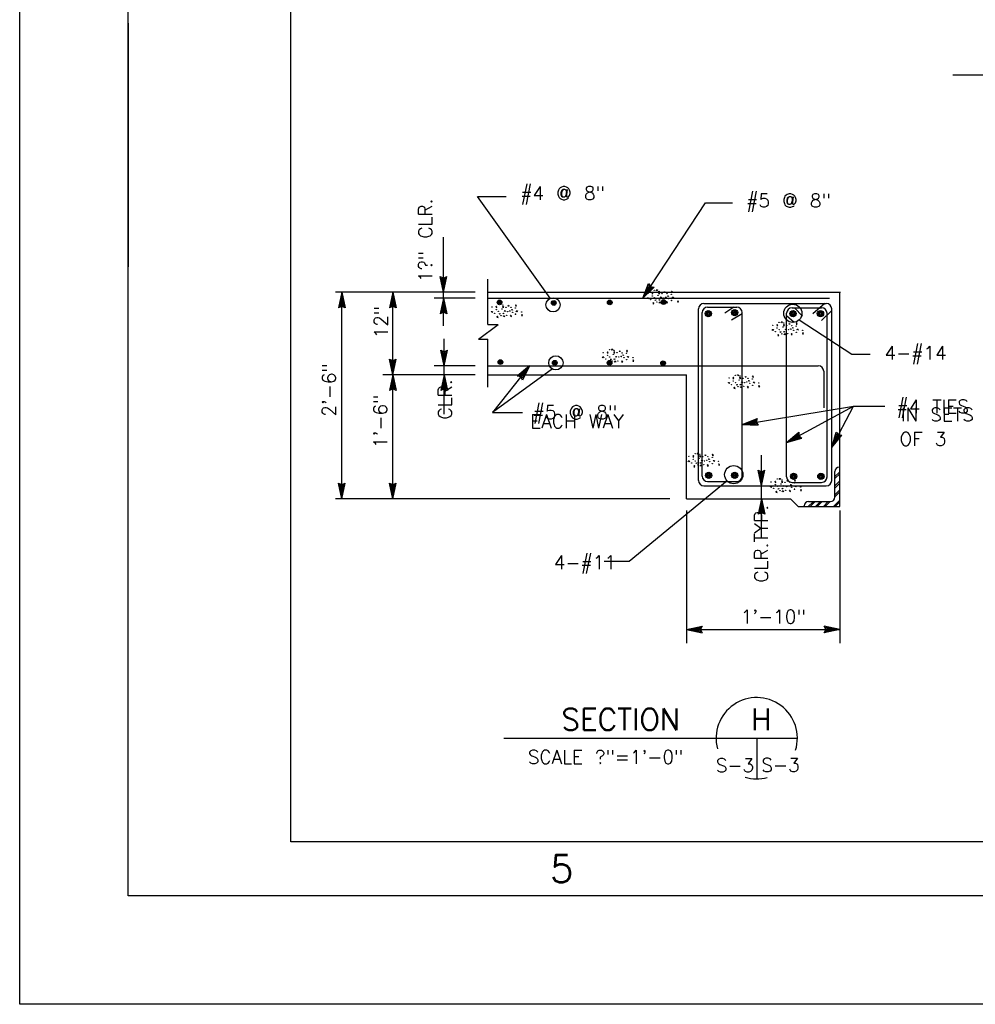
# Model space of a CAD drawing. Extents: x -28.1 to 13.9, y -16.1 to 13.9.
# Tile 1 of 19: x -28.1 to -19.3, y -16.1 to -7. Entities that reach past the tile are written whole.
import ezdxf
from ezdxf.enums import TextEntityAlignment as Align

# ---------------------------------------------------------------- set-up
doc = ezdxf.new("R2010")
doc.units = 0
doc.header["$MEASUREMENT"] = 0
doc.layers.add('01', color=7, linetype='CONTINUOUS')
doc.layers.add('02', color=7, linetype='CONTINUOUS')
doc.styles.add('TXT_SHX', font='txt.shx')

msp = doc.modelspace()

# ---------------------------------------------------------------- linework, layer by layer
at = {"layer": '01', "color": 7, "linetype": 'CONTINUOUS'}
for p, q in [((-28.143, -16.1273), (-28.143, 13.8727)), ((-27.143, -15.1273), (-27.143, 12.8727)), ((-25.643, -14.6273), (-25.643, 12.3727)), ((-27.142, -7.0723), (-27.142, -9.3223)), ((-19.535, -7.5493), (-16.826, -7.5493)), ((-23.2493, -9.6128), (-23.9183, -8.6738)), ((-23.9183, -8.6738), (-23.6563, -8.6738)), ((-22.3953, -9.6118), (-21.8153, -8.7328)), ((-21.8153, -8.7328), (-21.5663, -8.7328)), ((-24.2323, -9.5568), (-24.2323, -9.0478)), ((-24.2323, -9.5568), (-24.2633, -9.4128)), ((-24.2633, -9.4128), (-24.2323, -9.4268)), ((-24.2323, -9.5198), (-24.2523, -9.4258)), ((-24.2523, -9.4258), (-24.2323, -9.4348)), ((-24.2323, -9.4838), (-24.2423, -9.4388)), ((-24.2423, -9.4388), (-24.2323, -9.4428)), ((-24.2323, -9.5568), (-24.2013, -9.4128)), ((-24.2323, -9.4268), (-24.2013, -9.4128)), ((-24.2323, -9.5198), (-24.2123, -9.4258)), ((-24.2323, -9.4348), (-24.2123, -9.4258)), ((-24.2323, -9.4838), (-24.2233, -9.4388)), ((-24.2323, -9.4428), (-24.2233, -9.4388)), ((-23.8253, -9.8558), (-23.8253, -9.4348)), ((-22.3953, -9.6118), (-22.3423, -9.4748)), ((-22.3953, -9.6118), (-22.2903, -9.5088)), ((-22.3753, -9.5808), (-22.3403, -9.4918)), ((-22.3753, -9.5808), (-22.3063, -9.5138)), ((-22.3553, -9.5508), (-22.3383, -9.5078)), ((-22.3553, -9.5508), (-22.3223, -9.5178)), ((-22.3423, -9.4748), (-22.3233, -9.5028)), ((-22.3403, -9.4918), (-22.3283, -9.5098)), ((-22.3383, -9.5078), (-22.3323, -9.5168)), ((-22.3323, -9.5168), (-22.3223, -9.5178)), ((-22.3283, -9.5098), (-22.3063, -9.5138)), ((-22.3233, -9.5028), (-22.2903, -9.5088)), ((-23.9423, -9.5568), (-25.2283, -9.5568)), ((-25.1703, -9.5568), (-25.2013, -9.7008)), ((-25.1703, -9.5938), (-25.1903, -9.6878)), ((-25.1703, -9.6298), (-25.1793, -9.6748)), ((-25.1703, -11.4618), (-25.1703, -9.5568)), ((-25.1703, -9.5568), (-25.1393, -9.7008)), ((-25.1703, -9.5938), (-25.1503, -9.6878)), ((-25.1703, -9.6298), (-25.1603, -9.6748)), ((-24.6993, -9.5568), (-24.7303, -9.7008)), ((-24.6993, -9.5938), (-24.7193, -9.6878)), ((-24.6993, -9.6298), (-24.7083, -9.6748)), ((-24.6993, -10.3178), (-24.6993, -9.5568)), ((-24.6993, -9.5568), (-24.6683, -9.7008)), ((-24.6993, -9.5938), (-24.6793, -9.6878)), ((-24.6993, -9.6298), (-24.6893, -9.6748)), ((-23.9423, -9.6118), (-24.3193, -9.6118)), ((-24.2323, -9.6118), (-24.2633, -9.7558)), ((-24.2323, -9.6118), (-24.2323, -9.5568)), ((-24.2323, -9.8668), (-24.2323, -9.6118)), ((-24.2323, -9.6118), (-24.2013, -9.7558)), ((-23.8243, -9.5568), (-20.5703, -9.5568)), ((-23.8243, -9.6118), (-20.6703, -9.6118)), ((-20.5763, -11.5338), (-20.5763, -9.5568)), ((-25.1703, -9.6868), (-25.2013, -9.7008)), ((-25.1703, -9.6788), (-25.1903, -9.6878)), ((-25.1703, -9.6708), (-25.1793, -9.6748)), ((-25.1603, -9.6748), (-25.1703, -9.6708)), ((-25.1503, -9.6878), (-25.1703, -9.6788)), ((-25.1393, -9.7008), (-25.1703, -9.6868)), ((-24.6993, -9.6868), (-24.7303, -9.7008)), ((-24.6993, -9.6788), (-24.7193, -9.6878)), ((-24.6993, -9.6708), (-24.7083, -9.6748)), ((-24.6893, -9.6748), (-24.6993, -9.6708)), ((-24.6793, -9.6878), (-24.6993, -9.6788)), ((-24.6683, -9.7008), (-24.6993, -9.6868)), ((-24.2323, -9.6488), (-24.2523, -9.7428)), ((-24.2323, -9.6848), (-24.2413, -9.7298)), ((-24.2323, -9.6488), (-24.2123, -9.7428)), ((-24.2323, -9.6848), (-24.2223, -9.7298)), ((-21.8803, -11.2938), (-21.8803, -9.7098)), ((-21.8303, -9.6598), (-20.7013, -9.6598)), ((-21.7963, -9.6938), (-21.5273, -9.6938)), ((-21.5543, -9.6938), (-21.6363, -9.7488)), ((-21.0173, -9.6998), (-20.7443, -9.6998)), ((-20.9943, -9.6998), (-20.9203, -9.7768)), ((-20.7143, -9.6598), (-20.8263, -9.7568)), ((-20.6513, -11.2938), (-20.6513, -9.7098)), ((-24.2323, -9.7418), (-24.2633, -9.7558)), ((-24.2323, -9.7338), (-24.2523, -9.7428)), ((-24.2323, -9.7258), (-24.2413, -9.7298)), ((-24.2223, -9.7298), (-24.2323, -9.7258)), ((-24.2123, -9.7428), (-24.2323, -9.7338)), ((-24.2013, -9.7558), (-24.2323, -9.7418)), ((-21.8463, -11.2528), (-21.8463, -9.7438)), ((-21.4773, -9.7568), (-21.5773, -9.8148)), ((-21.4773, -11.2528), (-21.4773, -9.7438)), ((-21.0673, -11.2608), (-21.0673, -9.7498)), ((-21.0673, -9.7718), (-20.9963, -9.8328)), ((-20.9513, -9.8108), (-20.4653, -10.1288)), ((-20.6513, -9.7238), (-20.7443, -9.8178)), ((-20.6943, -11.2608), (-20.6943, -9.7498)), ((-23.9093, -9.9898), (-23.7283, -9.8558)), ((-23.8253, -9.8558), (-23.7283, -9.8558)), ((-24.2263, -10.2358), (-24.2263, -9.9858)), ((-23.9093, -9.9898), (-23.8253, -9.9898)), ((-23.8253, -10.4318), (-23.8253, -9.9898)), ((-24.6993, -10.3178), (-24.7303, -10.1738)), ((-24.7303, -10.1738), (-24.6993, -10.1878)), ((-24.6993, -10.3178), (-24.6683, -10.1738)), ((-24.6993, -10.1878), (-24.6683, -10.1738)), ((-24.2263, -10.2358), (-24.2573, -10.0918)), ((-24.2573, -10.0918), (-24.2263, -10.1058)), ((-24.2263, -10.1988), (-24.2463, -10.1048)), ((-24.2463, -10.1048), (-24.2263, -10.1138)), ((-24.2263, -10.1628), (-24.2363, -10.1178)), ((-24.2363, -10.1178), (-24.2263, -10.1218)), ((-24.2263, -10.2358), (-24.1953, -10.0918)), ((-24.2263, -10.1058), (-24.1953, -10.0918)), ((-24.2263, -10.1988), (-24.2063, -10.1048)), ((-24.2263, -10.1138), (-24.2063, -10.1048)), ((-24.2263, -10.1628), (-24.2173, -10.1178)), ((-24.2263, -10.1218), (-24.2173, -10.1178)), ((-20.4653, -10.1288), (-20.2963, -10.1288)), ((-24.6993, -10.2808), (-24.7193, -10.1868)), ((-24.7193, -10.1868), (-24.6993, -10.1958)), ((-24.6993, -10.2448), (-24.7093, -10.1998)), ((-24.7093, -10.1998), (-24.6993, -10.2038)), ((-24.6993, -10.2808), (-24.6793, -10.1868)), ((-24.6993, -10.1958), (-24.6793, -10.1868)), ((-24.6993, -10.2448), (-24.6903, -10.1998)), ((-24.6993, -10.2038), (-24.6903, -10.1998)), ((-23.9423, -10.2358), (-24.3193, -10.2358)), ((-24.2263, -10.3178), (-24.2263, -10.2358)), ((-23.8183, -10.2358), (-20.7753, -10.2358)), ((-23.4383, -10.2358), (-23.7803, -10.6668)), ((-23.2283, -10.2648), (-23.7803, -10.6668)), ((-23.4383, -10.2358), (-23.5523, -10.3298)), ((-23.4613, -10.2648), (-23.5353, -10.3258)), ((-23.4613, -10.2648), (-23.5043, -10.3508)), ((-23.4383, -10.2358), (-23.5033, -10.3678)), ((-23.9423, -10.3178), (-24.7913, -10.3178)), ((-24.6993, -10.3178), (-24.7303, -10.4618)), ((-24.6993, -10.3548), (-24.7193, -10.4488)), ((-24.6993, -11.4618), (-24.6993, -10.3178)), ((-24.6993, -10.3178), (-24.6683, -10.4618)), ((-24.6993, -10.3548), (-24.6793, -10.4488)), ((-24.2263, -10.3178), (-24.2573, -10.4618)), ((-24.2263, -10.3548), (-24.2463, -10.4488)), ((-24.2263, -10.6828), (-24.2263, -10.3178)), ((-24.2263, -10.3178), (-24.1953, -10.4618)), ((-24.2263, -10.3548), (-24.2063, -10.4488)), ((-23.8253, -10.3178), (-21.9913, -10.3178)), ((-23.5193, -10.3378), (-23.5523, -10.3298)), ((-23.5143, -10.3318), (-23.5353, -10.3258)), ((-23.5033, -10.3678), (-23.5193, -10.3378)), ((-23.4833, -10.2928), (-23.5183, -10.3228)), ((-23.5093, -10.3248), (-23.5183, -10.3228)), ((-23.5043, -10.3508), (-23.5143, -10.3318)), ((-23.5043, -10.3348), (-23.5093, -10.3248)), ((-23.4833, -10.2928), (-23.5043, -10.3348)), ((-21.9913, -11.4618), (-21.9913, -10.3178)), ((-20.7253, -10.2858), (-20.7253, -10.6238)), ((-24.6993, -10.4478), (-24.7303, -10.4618)), ((-24.6993, -10.4398), (-24.7193, -10.4488)), ((-24.6993, -10.3908), (-24.7083, -10.4358)), ((-24.6993, -10.4318), (-24.7083, -10.4358)), ((-24.6993, -10.3908), (-24.6893, -10.4358)), ((-24.6893, -10.4358), (-24.6993, -10.4318)), ((-24.6793, -10.4488), (-24.6993, -10.4398)), ((-24.6683, -10.4618), (-24.6993, -10.4478)), ((-24.2263, -10.4478), (-24.2573, -10.4618)), ((-24.2263, -10.4398), (-24.2463, -10.4488)), ((-24.2263, -10.3908), (-24.2353, -10.4358)), ((-24.2263, -10.4318), (-24.2353, -10.4358)), ((-24.2263, -10.3908), (-24.2163, -10.4358)), ((-24.2163, -10.4358), (-24.2263, -10.4318)), ((-24.2063, -10.4488), (-24.2263, -10.4398)), ((-24.1953, -10.4618), (-24.2263, -10.4478)), ((-21.4773, -10.7758), (-20.4503, -10.6068)), ((-21.0673, -10.9438), (-20.4503, -10.6068)), ((-20.6513, -10.9888), (-20.4503, -10.6068)), ((-20.4503, -10.6068), (-20.1602, -10.6068)), ((-23.7803, -10.6668), (-23.5043, -10.6668)), ((-21.4773, -10.7758), (-21.3403, -10.7218)), ((-21.4773, -10.7758), (-21.3303, -10.7828)), ((-21.4403, -10.7698), (-21.3513, -10.7348)), ((-21.4403, -10.7698), (-21.3443, -10.7738)), ((-21.4053, -10.7638), (-21.3623, -10.7468)), ((-21.4053, -10.7638), (-21.3593, -10.7658)), ((-21.3623, -10.7468), (-21.3653, -10.7568)), ((-21.3653, -10.7568), (-21.3593, -10.7658)), ((-21.3513, -10.7348), (-21.3573, -10.7558)), ((-21.3573, -10.7558), (-21.3443, -10.7738)), ((-21.3403, -10.7218), (-21.3493, -10.7548)), ((-21.3493, -10.7548), (-21.3303, -10.7828)), ((-21.0673, -10.9438), (-20.9553, -10.8478)), ((-21.0673, -10.9438), (-20.9263, -10.9018)), ((-21.0353, -10.9258), (-20.9623, -10.8638)), ((-21.0353, -10.9258), (-20.9423, -10.8988)), ((-21.0033, -10.9088), (-20.9683, -10.8788)), ((-21.0033, -10.9088), (-20.9593, -10.8948)), ((-20.9683, -10.8788), (-20.9673, -10.8888)), ((-20.9673, -10.8888), (-20.9593, -10.8948)), ((-20.9623, -10.8638), (-20.9603, -10.8858)), ((-20.9603, -10.8858), (-20.9423, -10.8988)), ((-20.9553, -10.8478), (-20.9533, -10.8818)), ((-20.9533, -10.8818), (-20.9263, -10.9018)), ((-20.6513, -10.9888), (-20.6113, -10.8468)), ((-20.6513, -10.9888), (-20.5573, -10.8758)), ((-20.6343, -10.9558), (-20.6083, -10.8638)), ((-20.6343, -10.9558), (-20.5723, -10.8818)), ((-20.6173, -10.9238), (-20.6053, -10.8798)), ((-20.6173, -10.9238), (-20.5883, -10.8888)), ((-20.6113, -10.8468), (-20.5903, -10.8738)), ((-20.6083, -10.8638), (-20.5943, -10.8808)), ((-20.6053, -10.8798), (-20.5983, -10.8878)), ((-20.5983, -10.8878), (-20.5883, -10.8888)), ((-20.5943, -10.8808), (-20.5723, -10.8818)), ((-20.5903, -10.8738), (-20.5573, -10.8758)), ((-21.3003, -11.3438), (-21.3003, -11.0608)), ((-20.5773, -11.1708), (-20.5833, -11.1708)), ((-21.3003, -11.3438), (-21.3313, -11.1998)), ((-21.3313, -11.1998), (-21.3003, -11.2138)), ((-21.3003, -11.3068), (-21.3203, -11.2128)), ((-21.3203, -11.2128), (-21.3003, -11.2218)), ((-21.3003, -11.2708), (-21.3103, -11.2258)), ((-21.3103, -11.2258), (-21.3003, -11.2298)), ((-21.3003, -11.3438), (-21.2693, -11.1998)), ((-21.3003, -11.2138), (-21.2693, -11.1998)), ((-21.3003, -11.3068), (-21.2803, -11.2128)), ((-21.3003, -11.2218), (-21.2803, -11.2128)), ((-21.3003, -11.2708), (-21.2913, -11.2258)), ((-21.3003, -11.2298), (-21.2913, -11.2258)), ((-20.6243, -11.2608), (-20.5803, -11.2168)), ((-20.6233, -11.4488), (-20.6233, -11.2108)), ((-20.6213, -11.2768), (-20.5773, -11.2328)), ((-25.1703, -11.4618), (-25.2013, -11.3178)), ((-25.2013, -11.3178), (-25.1703, -11.3318)), ((-25.1703, -11.4248), (-25.1903, -11.3308)), ((-25.1903, -11.3308), (-25.1703, -11.3398)), ((-25.1703, -11.3888), (-25.1803, -11.3438)), ((-25.1803, -11.3438), (-25.1703, -11.3478)), ((-25.1703, -11.4618), (-25.1393, -11.3178)), ((-25.1703, -11.3318), (-25.1393, -11.3178)), ((-25.1703, -11.4248), (-25.1503, -11.3308)), ((-25.1703, -11.3398), (-25.1503, -11.3308)), ((-25.1703, -11.3888), (-25.1613, -11.3438)), ((-25.1703, -11.3478), (-25.1613, -11.3438)), ((-24.6993, -11.4618), (-24.7303, -11.3178)), ((-24.7303, -11.3178), (-24.6993, -11.3318)), ((-24.6993, -11.4248), (-24.7193, -11.3308)), ((-24.7193, -11.3308), (-24.6993, -11.3398)), ((-24.6993, -11.3888), (-24.7093, -11.3438)), ((-24.7093, -11.3438), (-24.6993, -11.3478)), ((-24.6993, -11.4618), (-24.6683, -11.3178)), ((-24.6993, -11.3318), (-24.6683, -11.3178)), ((-24.6993, -11.4248), (-24.6793, -11.3308)), ((-24.6993, -11.3398), (-24.6793, -11.3308)), ((-24.6993, -11.3888), (-24.6903, -11.3438)), ((-24.6993, -11.3478), (-24.6903, -11.3438)), ((-21.6163, -11.2978), (-22.5213, -12.0408)), ((-21.8303, -11.3438), (-20.7013, -11.3438)), ((-21.7963, -11.3028), (-21.5273, -11.3028)), ((-21.3003, -11.4618), (-21.3003, -11.3438)), ((-21.0173, -11.3108), (-20.7443, -11.3108)), ((-20.6233, -11.3428), (-20.5793, -11.2988)), ((-20.6233, -11.3658), (-20.5773, -11.3198)), ((-20.6233, -11.4258), (-20.5793, -11.3818)), ((-20.6233, -11.4458), (-20.5793, -11.4018)), ((-22.1443, -11.4618), (-25.2283, -11.4618)), ((-21.9913, -11.4618), (-21.0313, -11.4618)), ((-21.3003, -11.4618), (-21.3313, -11.6058)), ((-21.3003, -11.4988), (-21.3203, -11.5928)), ((-21.3003, -11.5348), (-21.3093, -11.5798)), ((-21.3003, -11.8298), (-21.3003, -11.4618)), ((-21.3003, -11.4618), (-21.2693, -11.6058)), ((-21.3003, -11.4988), (-21.2803, -11.5928)), ((-21.3003, -11.5348), (-21.2903, -11.5798)), ((-21.0313, -11.4618), (-20.9613, -11.5338)), ((-20.9613, -11.5338), (-20.5763, -11.5338)), ((-20.9063, -11.5338), (-20.9063, -11.5288)), ((-20.8673, -11.5338), (-20.8233, -11.4898)), ((-20.8663, -11.4888), (-20.6633, -11.4888)), ((-20.8513, -11.5338), (-20.8073, -11.4898)), ((-20.8013, -11.5338), (-20.7573, -11.4898)), ((-20.7863, -11.5338), (-20.7423, -11.4898)), ((-20.7283, -11.5328), (-20.6843, -11.4888)), ((-20.7113, -11.5338), (-20.6673, -11.4898)), ((-20.6353, -11.5328), (-20.5763, -11.4738)), ((-20.6183, -11.5338), (-20.5763, -11.4918)), ((-21.9913, -11.5698), (-21.9913, -12.7948)), ((-21.3003, -11.5918), (-21.3313, -11.6058)), ((-21.3003, -11.5838), (-21.3203, -11.5928)), ((-21.3003, -11.5758), (-21.3093, -11.5798)), ((-21.2903, -11.5798), (-21.3003, -11.5758)), ((-21.2803, -11.5928), (-21.3003, -11.5838)), ((-21.2693, -11.6058), (-21.3003, -11.5918)), ((-20.5763, -11.5698), (-20.5763, -12.7948)), ((-22.5213, -12.0408), (-22.7503, -12.0408)), ((-21.9913, -12.6698), (-21.8473, -12.6388)), ((-21.9913, -12.6698), (-20.5763, -12.6698)), ((-21.9913, -12.6698), (-21.8473, -12.7008)), ((-21.9543, -12.6698), (-21.8603, -12.6498)), ((-21.9543, -12.6698), (-21.8603, -12.6898)), ((-21.9183, -12.6698), (-21.8733, -12.6598)), ((-21.9183, -12.6698), (-21.8733, -12.6788)), ((-21.8733, -12.6598), (-21.8773, -12.6698)), ((-21.8773, -12.6698), (-21.8733, -12.6788)), ((-21.8603, -12.6498), (-21.8693, -12.6698)), ((-21.8693, -12.6698), (-21.8603, -12.6898)), ((-21.8473, -12.6388), (-21.8613, -12.6698)), ((-21.8613, -12.6698), (-21.8473, -12.7008)), ((-20.5763, -12.6698), (-20.7203, -12.6388)), ((-20.7063, -12.6698), (-20.7203, -12.6388)), ((-20.5763, -12.6698), (-20.7203, -12.7008)), ((-20.7203, -12.7008), (-20.7063, -12.6698)), ((-20.6133, -12.6698), (-20.7073, -12.6498)), ((-20.6983, -12.6698), (-20.7073, -12.6498)), ((-20.6133, -12.6698), (-20.7073, -12.6898)), ((-20.7073, -12.6898), (-20.6983, -12.6698)), ((-20.6493, -12.6698), (-20.6943, -12.6608)), ((-20.6903, -12.6698), (-20.6943, -12.6608)), ((-20.6493, -12.6698), (-20.6943, -12.6798)), ((-20.6943, -12.6798), (-20.6903, -12.6698)), ((-23.6773, -13.6718), (-20.9683, -13.6718)), ((-21.3433, -13.6718), (-21.3433, -14.0468)), ((12.357, -14.6273), (-25.643, -14.6273)), ((12.857, -15.1273), (-27.143, -15.1273)), ((13.857, -16.1273), (-28.143, -16.1273))]:
    msp.add_line(p, q, dxfattribs=at)
for centre, radius in [((-23.7163, -9.6498), 0.0217), ((-23.2223, -9.6728), 0.0658), ((-22.6993, -9.6508), 0.0217), ((-22.2033, -9.6468), 0.0217), ((-22.2033, -9.6468), 0.0168), ((-23.7163, -9.6498), 0.0168), ((-23.7163, -9.6498), 0.0123), ((-23.7163, -9.6498), 0.00623), ((-23.2153, -9.6558), 0.0217), ((-23.2153, -9.6558), 0.0168), ((-23.2153, -9.6558), 0.0123), ((-23.2153, -9.6558), 0.00623), ((-22.6993, -9.6508), 0.0168), ((-22.6993, -9.6508), 0.0123), ((-22.6993, -9.6508), 0.00623), ((-22.2033, -9.6468), 0.0123), ((-22.2033, -9.6468), 0.00623), ((-21.5463, -9.7444), 0.0289), ((-21.0103, -9.7518), 0.0841), ((-21.7903, -9.7534), 0.0289), ((-21.7903, -9.7534), 0.0224), ((-21.7903, -9.7534), 0.0164), ((-21.7903, -9.7534), 0.00831), ((-21.5463, -9.7444), 0.0224), ((-21.5463, -9.7444), 0.0164), ((-21.5463, -9.7444), 0.00831), ((-21.0083, -9.7534), 0.0289), ((-21.0083, -9.7534), 0.0224), ((-21.0083, -9.7534), 0.0164), ((-21.0083, -9.7534), 0.00831), ((-20.7553, -9.7534), 0.0289), ((-20.7553, -9.7534), 0.0224), ((-20.7553, -9.7534), 0.0164), ((-20.7553, -9.7534), 0.00831), ((-23.1963, -10.2078), 0.0658), ((-23.7083, -10.2018), 0.0217), ((-23.7083, -10.2018), 0.0168), ((-23.7083, -10.2018), 0.0123), ((-23.7083, -10.2018), 0.00623), ((-23.2063, -10.2078), 0.0217), ((-23.2063, -10.2078), 0.0168), ((-23.2063, -10.2078), 0.0123), ((-23.2063, -10.2078), 0.00623), ((-22.7003, -10.2078), 0.0217), ((-22.7003, -10.2078), 0.0168), ((-22.7003, -10.2078), 0.0123), ((-22.7003, -10.2078), 0.00623), ((-22.2073, -10.2118), 0.0217), ((-22.2073, -10.2118), 0.0168), ((-22.2073, -10.2118), 0.0123), ((-22.2073, -10.2118), 0.00623), ((-21.5553, -11.2398), 0.0841), ((-21.7863, -11.2464), 0.0289), ((-21.7863, -11.2464), 0.0224), ((-21.7863, -11.2464), 0.0164), ((-21.7863, -11.2464), 0.00831), ((-21.5463, -11.2464), 0.0289), ((-21.5463, -11.2464), 0.0224), ((-21.5463, -11.2464), 0.0164), ((-21.5463, -11.2464), 0.00831), ((-21.0033, -11.2544), 0.0289), ((-21.0033, -11.2544), 0.0224), ((-21.0033, -11.2544), 0.0164), ((-21.0033, -11.2544), 0.00831), ((-20.7513, -11.2544), 0.0289), ((-20.7513, -11.2544), 0.0224), ((-20.7513, -11.2544), 0.0164), ((-20.7513, -11.2544), 0.00831)]:
    msp.add_circle(centre, radius, dxfattribs=at)
for centre, radius, start, end in [((-21.8303, -9.7098), 0.05, 90, 180), ((-21.7963, -9.7438), 0.05, 90, 180), ((-21.5273, -9.7438), 0.05, 0, 90), ((-21.0173, -9.7498), 0.05, 90, 180), ((-20.7443, -9.7498), 0.05, 0, 90), ((-20.7013, -9.7098), 0.05, 0, 90), ((-20.7753, -10.2858), 0.05, 0, 90), ((-20.5833, -11.2108), 0.04, 90, 180), ((-21.7963, -11.2528), 0.05, 180, 270), ((-21.5273, -11.2528), 0.05, 270, 360), ((-21.0173, -11.2608), 0.05, 180, 270), ((-20.7443, -11.2608), 0.05, 270, 360), ((-21.8303, -11.2938), 0.05, 180, 270), ((-20.7013, -11.2938), 0.05, 270, 360), ((-20.8663, -11.5288), 0.04, 90, 180), ((-20.6633, -11.4488), 0.04, 270, 360), ((-21.3433, -13.6718), 0.375, 342.70891, 195.26862), ((-21.3433, -13.6718), 0.375, 253.4742, 284.92162)]:
    msp.add_arc(centre, radius, start, end, dxfattribs=at)
at = {"layer": '02', "color": 7, "linetype": 'CONTINUOUS'}
for p, q in [((-22.199, -9.5563), (-22.193, -9.5513)), ((-23.638, -9.6823), (-23.632, -9.6773)), ((-21.047, -9.8503), (-21.041, -9.8453)), ((-22.612, -10.1023), (-22.606, -10.0973)), ((-21.451, -10.3383), (-21.445, -10.3333)), ((-21.821, -11.0613), (-21.815, -11.0563)), ((-21.064, -11.2973), (-21.058, -11.2923))]:
    msp.add_line(p, q, dxfattribs=at)
for points in [[(-22.265, -9.5443), (-22.27, -9.5353), (-22.259, -9.5353), (-22.265, -9.5463)], [(-22.348, -9.6153), (-22.353, -9.6073), (-22.342, -9.6073), (-22.348, -9.6173)], [(-22.306, -9.5593), (-22.311, -9.5693), (-22.301, -9.5703), (-22.309, -9.5593)], [(-22.279, -9.6303), (-22.274, -9.6273), (-22.27, -9.6303), (-22.282, -9.6323)], [(-22.244, -9.5583), (-22.249, -9.5683), (-22.238, -9.5693), (-22.246, -9.5583)], [(-22.193, -9.5513), (-22.191, -9.5583), (-22.199, -9.5583)], [(-22.186, -9.6043), (-22.183, -9.6003), (-22.178, -9.6043), (-22.185, -9.6053)], [(-22.166, -9.5913), (-22.161, -9.5893), (-22.158, -9.5953), (-22.166, -9.5923)], [(-22.126, -9.5463), (-22.131, -9.5563), (-22.121, -9.5573), (-22.129, -9.5463)], [(-22.118, -9.6113), (-22.123, -9.6033), (-22.112, -9.6033), (-22.118, -9.6133)], [(-23.745, -9.6853), (-23.75, -9.6953), (-23.74, -9.6963), (-23.748, -9.6853)], [(-23.704, -9.6703), (-23.709, -9.6613), (-23.698, -9.6613), (-23.704, -9.6723)], [(-23.683, -9.6843), (-23.688, -9.6943), (-23.677, -9.6953), (-23.685, -9.6843)], [(-23.632, -9.6773), (-23.63, -9.6843), (-23.638, -9.6843)], [(-23.605, -9.7173), (-23.6, -9.7153), (-23.597, -9.7213), (-23.605, -9.7183)], [(-23.565, -9.6723), (-23.57, -9.6823), (-23.56, -9.6833), (-23.568, -9.6723)], [(-22.296, -9.6513), (-22.301, -9.6613), (-22.291, -9.6623), (-22.299, -9.6513)], [(-22.237, -9.6563), (-22.242, -9.6473), (-22.231, -9.6473), (-22.237, -9.6573)], [(-22.172, -9.6423), (-22.177, -9.6523), (-22.167, -9.6533), (-22.175, -9.6423)], [(-22.069, -9.6353), (-22.074, -9.6453), (-22.064, -9.6463), (-22.071, -9.6353)], [(-23.787, -9.7413), (-23.792, -9.7333), (-23.781, -9.7333), (-23.787, -9.7433)], [(-23.735, -9.7773), (-23.74, -9.7873), (-23.73, -9.7883), (-23.738, -9.7773)], [(-23.718, -9.7563), (-23.713, -9.7533), (-23.709, -9.7563), (-23.721, -9.7583)], [(-23.676, -9.7823), (-23.681, -9.7733), (-23.67, -9.7733), (-23.676, -9.7833)], [(-23.625, -9.7303), (-23.622, -9.7263), (-23.617, -9.7303), (-23.624, -9.7313)], [(-23.611, -9.7683), (-23.616, -9.7783), (-23.606, -9.7793), (-23.614, -9.7683)], [(-23.557, -9.7373), (-23.562, -9.7293), (-23.551, -9.7293), (-23.557, -9.7393)], [(-23.508, -9.7613), (-23.513, -9.7713), (-23.503, -9.7723), (-23.51, -9.7613)], [(-21.196, -9.9093), (-21.201, -9.9013), (-21.19, -9.9013), (-21.196, -9.9113)], [(-21.154, -9.8533), (-21.159, -9.8633), (-21.149, -9.8643), (-21.157, -9.8533)], [(-21.113, -9.8383), (-21.118, -9.8293), (-21.107, -9.8293), (-21.113, -9.8403)], [(-21.092, -9.8523), (-21.097, -9.8623), (-21.086, -9.8633), (-21.094, -9.8523)], [(-21.041, -9.8453), (-21.039, -9.8523), (-21.047, -9.8523)], [(-21.034, -9.8983), (-21.031, -9.8943), (-21.026, -9.8983), (-21.033, -9.8993)], [(-21.014, -9.8853), (-21.009, -9.8833), (-21.006, -9.8893), (-21.014, -9.8863)], [(-20.974, -9.8403), (-20.979, -9.8503), (-20.969, -9.8513), (-20.977, -9.8403)], [(-20.966, -9.9053), (-20.971, -9.8973), (-20.96, -9.8973), (-20.966, -9.9073)], [(-21.144, -9.9453), (-21.149, -9.9553), (-21.139, -9.9563), (-21.147, -9.9453)], [(-21.127, -9.9243), (-21.122, -9.9213), (-21.118, -9.9243), (-21.13, -9.9263)], [(-21.085, -9.9503), (-21.09, -9.9413), (-21.079, -9.9413), (-21.085, -9.9513)], [(-21.02, -9.9363), (-21.025, -9.9463), (-21.015, -9.9473), (-21.023, -9.9363)], [(-20.917, -9.9293), (-20.922, -9.9393), (-20.912, -9.9403), (-20.919, -9.9293)], [(-22.678, -10.0903), (-22.683, -10.0813), (-22.672, -10.0813), (-22.678, -10.0923)], [(-22.761, -10.1613), (-22.766, -10.1533), (-22.755, -10.1533), (-22.761, -10.1633)], [(-22.719, -10.1053), (-22.724, -10.1153), (-22.714, -10.1163), (-22.722, -10.1053)], [(-22.692, -10.1763), (-22.687, -10.1733), (-22.683, -10.1763), (-22.695, -10.1783)], [(-22.657, -10.1043), (-22.662, -10.1143), (-22.651, -10.1153), (-22.659, -10.1043)], [(-22.606, -10.0973), (-22.604, -10.1043), (-22.612, -10.1043)], [(-22.599, -10.1503), (-22.596, -10.1463), (-22.591, -10.1503), (-22.598, -10.1513)], [(-22.579, -10.1373), (-22.574, -10.1353), (-22.571, -10.1413), (-22.579, -10.1383)], [(-22.539, -10.0923), (-22.544, -10.1023), (-22.534, -10.1033), (-22.542, -10.0923)], [(-22.531, -10.1573), (-22.536, -10.1493), (-22.525, -10.1493), (-22.531, -10.1593)], [(-22.709, -10.1973), (-22.714, -10.2073), (-22.704, -10.2083), (-22.712, -10.1973)], [(-22.65, -10.2023), (-22.655, -10.1933), (-22.644, -10.1933), (-22.65, -10.2033)], [(-22.585, -10.1883), (-22.59, -10.1983), (-22.58, -10.1993), (-22.588, -10.1883)], [(-22.482, -10.1813), (-22.487, -10.1913), (-22.477, -10.1923), (-22.484, -10.1813)], [(-21.558, -10.3413), (-21.563, -10.3513), (-21.553, -10.3523), (-21.561, -10.3413)], [(-21.517, -10.3263), (-21.522, -10.3173), (-21.511, -10.3173), (-21.517, -10.3283)], [(-21.496, -10.3403), (-21.501, -10.3503), (-21.49, -10.3513), (-21.498, -10.3403)], [(-21.445, -10.3333), (-21.443, -10.3403), (-21.451, -10.3403)], [(-21.378, -10.3283), (-21.383, -10.3383), (-21.373, -10.3393), (-21.381, -10.3283)], [(-21.6, -10.3973), (-21.605, -10.3893), (-21.594, -10.3893), (-21.6, -10.3993)], [(-21.548, -10.4333), (-21.553, -10.4433), (-21.543, -10.4443), (-21.551, -10.4333)], [(-21.531, -10.4123), (-21.526, -10.4093), (-21.522, -10.4123), (-21.534, -10.4143)], [(-21.489, -10.4383), (-21.494, -10.4293), (-21.483, -10.4293), (-21.489, -10.4393)], [(-21.438, -10.3863), (-21.435, -10.3823), (-21.43, -10.3863), (-21.437, -10.3873)], [(-21.424, -10.4243), (-21.429, -10.4343), (-21.419, -10.4353), (-21.427, -10.4243)], [(-21.418, -10.3733), (-21.413, -10.3713), (-21.41, -10.3773), (-21.418, -10.3743)], [(-21.37, -10.3933), (-21.375, -10.3853), (-21.364, -10.3853), (-21.37, -10.3953)], [(-21.321, -10.4173), (-21.326, -10.4273), (-21.316, -10.4283), (-21.323, -10.4173)], [(-21.928, -11.0643), (-21.933, -11.0743), (-21.923, -11.0753), (-21.931, -11.0643)], [(-21.887, -11.0493), (-21.892, -11.0403), (-21.881, -11.0403), (-21.887, -11.0513)], [(-21.866, -11.0633), (-21.871, -11.0733), (-21.86, -11.0743), (-21.868, -11.0633)], [(-21.815, -11.0563), (-21.813, -11.0633), (-21.821, -11.0633)], [(-21.748, -11.0513), (-21.753, -11.0613), (-21.743, -11.0623), (-21.751, -11.0513)], [(-21.97, -11.1203), (-21.975, -11.1123), (-21.964, -11.1123), (-21.97, -11.1223)], [(-21.918, -11.1563), (-21.923, -11.1663), (-21.913, -11.1673), (-21.921, -11.1563)], [(-21.901, -11.1353), (-21.896, -11.1323), (-21.892, -11.1353), (-21.904, -11.1373)], [(-21.859, -11.1613), (-21.864, -11.1523), (-21.853, -11.1523), (-21.859, -11.1623)], [(-21.808, -11.1093), (-21.805, -11.1053), (-21.8, -11.1093), (-21.807, -11.1103)], [(-21.794, -11.1473), (-21.799, -11.1573), (-21.789, -11.1583), (-21.797, -11.1473)], [(-21.788, -11.0963), (-21.783, -11.0943), (-21.78, -11.1003), (-21.788, -11.0973)], [(-21.74, -11.1163), (-21.745, -11.1083), (-21.734, -11.1083), (-21.74, -11.1183)], [(-21.691, -11.1403), (-21.696, -11.1503), (-21.686, -11.1513), (-21.693, -11.1403)], [(-21.213, -11.3563), (-21.218, -11.3483), (-21.207, -11.3483), (-21.213, -11.3583)], [(-21.171, -11.3003), (-21.176, -11.3103), (-21.166, -11.3113), (-21.174, -11.3003)], [(-21.13, -11.2853), (-21.135, -11.2763), (-21.124, -11.2763), (-21.13, -11.2873)], [(-21.109, -11.2993), (-21.114, -11.3093), (-21.103, -11.3103), (-21.111, -11.2993)], [(-21.058, -11.2923), (-21.056, -11.2993), (-21.064, -11.2993)], [(-21.051, -11.3453), (-21.048, -11.3413), (-21.043, -11.3453), (-21.05, -11.3463)], [(-21.031, -11.3323), (-21.026, -11.3303), (-21.023, -11.3363), (-21.031, -11.3333)], [(-20.991, -11.2873), (-20.996, -11.2973), (-20.986, -11.2983), (-20.994, -11.2873)], [(-20.983, -11.3523), (-20.988, -11.3443), (-20.977, -11.3443), (-20.983, -11.3543)], [(-21.161, -11.3923), (-21.166, -11.4023), (-21.156, -11.4033), (-21.164, -11.3923)], [(-21.144, -11.3713), (-21.139, -11.3683), (-21.135, -11.3713), (-21.147, -11.3733)], [(-21.102, -11.3973), (-21.107, -11.3883), (-21.096, -11.3883), (-21.102, -11.3983)], [(-21.037, -11.3833), (-21.042, -11.3933), (-21.032, -11.3943), (-21.04, -11.3833)], [(-20.934, -11.3763), (-20.939, -11.3863), (-20.929, -11.3873), (-20.936, -11.3763)]]:
    msp.add_lwpolyline(points, dxfattribs=at)
for points in [[(-22.246, -9.6303), (-22.241, -9.6223), (-22.238, -9.6283)], [(-22.231, -9.6093), (-22.226, -9.6003), (-22.223, -9.6063)], [(-23.685, -9.7563), (-23.68, -9.7483), (-23.677, -9.7543)], [(-23.67, -9.7353), (-23.665, -9.7263), (-23.662, -9.7323)], [(-21.079, -9.9033), (-21.074, -9.8943), (-21.071, -9.9003)], [(-21.094, -9.9243), (-21.089, -9.9163), (-21.086, -9.9223)], [(-22.659, -10.1763), (-22.654, -10.1683), (-22.651, -10.1743)], [(-22.644, -10.1553), (-22.639, -10.1463), (-22.636, -10.1523)], [(-21.498, -10.4123), (-21.493, -10.4043), (-21.49, -10.4103)], [(-21.483, -10.3913), (-21.478, -10.3823), (-21.475, -10.3883)], [(-21.868, -11.1353), (-21.863, -11.1273), (-21.86, -11.1333)], [(-21.853, -11.1143), (-21.848, -11.1053), (-21.845, -11.1113)], [(-21.096, -11.3503), (-21.091, -11.3413), (-21.088, -11.3473)], [(-21.111, -11.3713), (-21.106, -11.3633), (-21.103, -11.3693)]]:
    msp.add_lwpolyline(points, close=True, dxfattribs=at)
for centre in [(-22.2888, -9.5404), (-22.347, -9.5672), (-22.3225, -9.6262), (-22.3073, -9.5924), (-22.288, -9.6077), (-22.2535, -9.5842), (-22.246, -9.5472), (-22.2183, -9.5689), (-22.203, -9.6094), (-22.172, -9.5699), (-22.155, -9.6152), (-22.1308, -9.5757), (-22.0725, -9.6134), (-23.786, -9.6932), (-23.7463, -9.7184), (-23.7278, -9.6664), (-23.6925, -9.7102), (-23.685, -9.6732), (-23.6573, -9.6949), (-23.611, -9.6959), (-23.5698, -9.7017), (-22.2645, -9.6464), (-22.2105, -9.6439), (-22.1298, -9.6329), (-23.7615, -9.7522), (-23.727, -9.7337), (-23.7035, -9.7724), (-23.6495, -9.7699), (-23.642, -9.7354), (-23.594, -9.7412), (-23.5688, -9.7589), (-23.5115, -9.7394), (-21.195, -9.8612), (-21.1553, -9.8864), (-21.1368, -9.8344), (-21.136, -9.9017), (-21.1015, -9.8782), (-21.094, -9.8412), (-21.0663, -9.8629), (-21.051, -9.9034), (-21.02, -9.8639), (-20.9788, -9.8697), (-21.1705, -9.9202), (-21.1125, -9.9404), (-21.0585, -9.9379), (-21.003, -9.9092), (-20.9778, -9.9269), (-20.9205, -9.9074), (-22.7018, -10.0864), (-22.76, -10.1132), (-22.7355, -10.1722), (-22.7203, -10.1384), (-22.701, -10.1537), (-22.6665, -10.1302), (-22.659, -10.0932), (-22.6313, -10.1149), (-22.616, -10.1554), (-22.585, -10.1159), (-22.568, -10.1612), (-22.5438, -10.1217), (-22.4855, -10.1594), (-22.6775, -10.1924), (-22.6235, -10.1899), (-22.5428, -10.1789), (-21.599, -10.3492), (-21.5408, -10.3224), (-21.498, -10.3292), (-21.4703, -10.3509), (-21.424, -10.3519), (-21.3828, -10.3577), (-21.5745, -10.4082), (-21.5593, -10.3744), (-21.54, -10.3897), (-21.5165, -10.4284), (-21.5055, -10.3662), (-21.4625, -10.4259), (-21.455, -10.3914), (-21.407, -10.3972), (-21.3818, -10.4149), (-21.3245, -10.3954), (-21.969, -11.0722), (-21.9108, -11.0454), (-21.868, -11.0522), (-21.8403, -11.0739), (-21.794, -11.0749), (-21.7528, -11.0807), (-21.9445, -11.1312), (-21.9293, -11.0974), (-21.91, -11.1127), (-21.8865, -11.1514), (-21.8755, -11.0892), (-21.8325, -11.1489), (-21.825, -11.1144), (-21.777, -11.1202), (-21.7518, -11.1379), (-21.6945, -11.1184), (-21.212, -11.3082), (-21.1723, -11.3334), (-21.1538, -11.2814), (-21.153, -11.3487), (-21.1185, -11.3252), (-21.111, -11.2882), (-21.0833, -11.3099), (-21.068, -11.3504), (-21.037, -11.3109), (-21.02, -11.3562), (-20.9958, -11.3167), (-20.9375, -11.3544), (-21.1875, -11.3672), (-21.1295, -11.3874), (-21.0755, -11.3849), (-20.9948, -11.3739)]:
    msp.add_circle(centre, 0.00163, dxfattribs=at)

# ---------------------------------------------------------------- texts
at = {"layer": '01', "color": 7, "linetype": 'CONTINUOUS', "style": 'TXT_SHX'}
for s, p in [('#4 @ 8"', (-23.5243, -8.7048)), ('#5 @ 8"', (-21.4403, -8.7728)), ('4-#14', (-20.1643, -10.1788)), ('#5 @ 8"', (-23.4113, -10.7268)), ('4-#11', (-23.2153, -12.1118)), ('SCALE ?"=1\'-0"', (-23.4553, -13.9068))]:
    msp.add_text(s, height=0.125, dxfattribs=at).set_placement(p)
msp.add_text('1?" CLR.', height=0.125, rotation=90, dxfattribs=at).set_placement((-24.3383, -9.4628))
for s, p in [('12"', (-24.7473, -9.8318)), ('2\'-6"', (-25.226, -10.4585)), ('CLR.', (-24.1563, -10.5459)), ('1\'-6"', (-24.7543, -10.748)), ('CLR.TYP.', (-21.2393, -11.877))]:
    msp.add_text(s, height=0.125, rotation=90, dxfattribs=at).set_placement(p, align=Align.CENTER)
for s, height, p in [('#4 TIES', 0.125, (-19.7199, -10.6734)), ('IN SETS', 0.125, (-19.6773, -10.7475)), ('EACH WAY', 0.125, (-23.0023, -10.8098)), ('OF 3', 0.125, (-19.8101, -10.9724)), ('1\'-10"', 0.125, (-21.1916, -12.6128)), ('SECTION', 0.2, (-22.5969, -13.5988)), ('H', 0.2, (-21.3001, -13.5978)), ('S-3', 0.125, (-21.5439, -13.9848)), ('S-3', 0.125, (-21.1239, -13.9808))]:
    msp.add_text(s, height=height, dxfattribs=at).set_placement(p, align=Align.CENTER)
at = {"layer": '01', "color": 7, "linetype": 'CONTINUOUS', "style": 'TXT_SHX', "width": 1.002}
msp.add_text('5', height=0.25, dxfattribs=at).set_placement((-23.1424, -15.0023), align=Align.CENTER)

doc.saveas('drawing.dxf')
